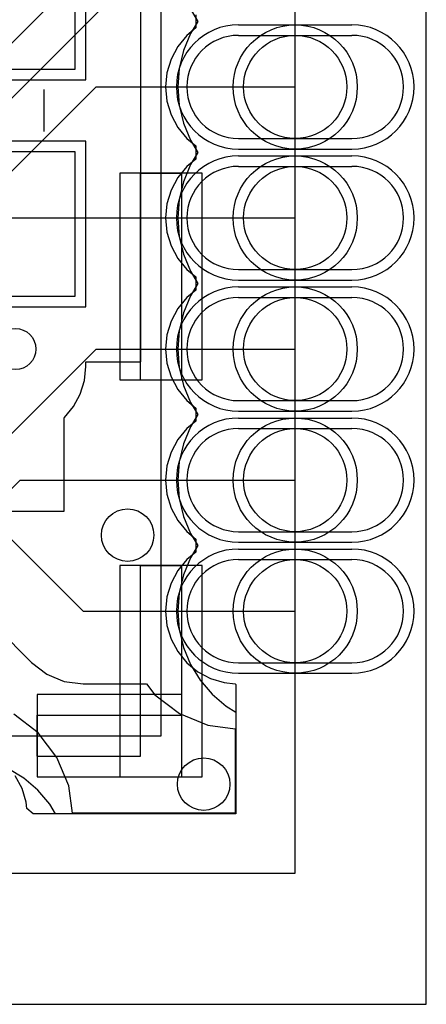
# Model space of a CAD drawing. Extents: x 772.1 to 790.6, y 469.2 to 502.5.
# Tile 5 of 14: x 786.7 to 790.6, y 469.2 to 478.8. Entities that reach past the tile are written whole.
import ezdxf

# ---------------------------------------------------------------- set-up
doc = ezdxf.new("R2010")
doc.units = 0
doc.layers.get('0').update_dxf_attribs({"linetype": 'CONTINUOUS'})
for name, color, linetype in [('BOTTOMLAYER', 5, 'CONTINUOUS'), ('BOTTOMSOLDER', 6, 'CONTINUOUS'), ('KEEPOUTLAYER', 6, 'CONTINUOUS'), ('MECHANICAL1', 6, 'CONTINUOUS'), ('MECHANICAL2', 216, 'CONTINUOUS'), ('MIDLAYER1', 16, 'CONTINUOUS'), ('MIDLAYER2', 76, 'CONTINUOUS'), ('MULTILAYER', 9, 'CONTINUOUS'), ('TOPLAYER', 1, 'CONTINUOUS'), ('TOPOVERLAY', 2, 'CONTINUOUS'), ('TOPPASTE', 8, 'CONTINUOUS'), ('TOPSOLDER', 216, 'CONTINUOUS')]:
    doc.layers.add(name, color=color, linetype=linetype)

# ---------------------------------------------------------------- blocks, each defined once
blk = doc.blocks.new('HOLE0_7_2_1X1_1_13')
at = {"layer": 'BOTTOMLAYER'}
for p, q in [((0.549999, 0.499999), (-0.549999, 0.499999)), ((0.549999, -0.499999), (-0.549999, -0.499999))]:
    blk.add_line(p, q, dxfattribs=at)
for centre, start, end in [((-0.549999, 0), 90, -90), ((0.549999, 0), -90, 90)]:
    blk.add_arc(centre, 0.5, start, end, dxfattribs=at)
at = {"layer": 'BOTTOMSOLDER'}
for p, q in [((0.549999, 0.601599), (-0.549999, 0.601599)), ((0.549999, -0.601599), (-0.549999, -0.601599))]:
    blk.add_line(p, q, dxfattribs=at)
for centre, start, end in [((-0.549999, 0), 90, -90), ((0.549999, 0), -90, 90)]:
    blk.add_arc(centre, 0.6016, start, end, dxfattribs=at)
at = {"layer": 'MIDLAYER1'}
for p, q in [((0.549999, 0.499999), (-0.549999, 0.499999)), ((0.549999, -0.499999), (-0.549999, -0.499999))]:
    blk.add_line(p, q, dxfattribs=at)
for centre, start, end in [((-0.549999, 0), 90, -90), ((0.549999, 0), -90, 90)]:
    blk.add_arc(centre, 0.5, start, end, dxfattribs=at)
at = {"layer": 'MIDLAYER2'}
for p, q in [((0.549999, 0.499999), (-0.549999, 0.499999)), ((0.549999, -0.499999), (-0.549999, -0.499999))]:
    blk.add_line(p, q, dxfattribs=at)
for centre, start, end in [((-0.549999, 0), 90, -90), ((0.549999, 0), -90, 90)]:
    blk.add_arc(centre, 0.5, start, end, dxfattribs=at)
at = {"layer": 'MULTILAYER'}
blk.add_circle((0, 0), 0.5, dxfattribs=at)
at = {"layer": 'TOPLAYER'}
blk.add_circle((0, 0), 0.5, dxfattribs=at)
at = {"layer": 'TOPSOLDER'}
blk.add_circle((0, 0), 0.6016, dxfattribs=at)
blk = doc.blocks.new('HOLE0_7_2_1X1_1_14')
at = {"layer": 'BOTTOMLAYER'}
for p, q in [((0.549999, 0.499999), (-0.549999, 0.499999)), ((0.549999, -0.499999), (-0.549999, -0.499999))]:
    blk.add_line(p, q, dxfattribs=at)
for centre, start, end in [((-0.549999, 0), 90, -90), ((0.549999, 0), -90, 90)]:
    blk.add_arc(centre, 0.5, start, end, dxfattribs=at)
at = {"layer": 'BOTTOMSOLDER'}
for p, q in [((0.549999, 0.601599), (-0.549999, 0.601599)), ((0.549999, -0.601599), (-0.549999, -0.601599))]:
    blk.add_line(p, q, dxfattribs=at)
for centre, start, end in [((-0.549999, 0), 90, -90), ((0.549999, 0), -90, 90)]:
    blk.add_arc(centre, 0.6016, start, end, dxfattribs=at)
at = {"layer": 'MIDLAYER1'}
for p, q in [((0.549999, 0.499999), (-0.549999, 0.499999)), ((0.549999, -0.499999), (-0.549999, -0.499999))]:
    blk.add_line(p, q, dxfattribs=at)
for centre, start, end in [((-0.549999, 0), 90, -90), ((0.549999, 0), -90, 90)]:
    blk.add_arc(centre, 0.5, start, end, dxfattribs=at)
at = {"layer": 'MIDLAYER2'}
for p, q in [((0.549999, 0.499999), (-0.549999, 0.499999)), ((0.549999, -0.499999), (-0.549999, -0.499999))]:
    blk.add_line(p, q, dxfattribs=at)
for centre, start, end in [((-0.549999, 0), 90, -90), ((0.549999, 0), -90, 90)]:
    blk.add_arc(centre, 0.5, start, end, dxfattribs=at)
at = {"layer": 'MULTILAYER'}
blk.add_circle((0, 0), 0.5, dxfattribs=at)
at = {"layer": 'TOPLAYER'}
blk.add_circle((0, 0), 0.5, dxfattribs=at)
at = {"layer": 'TOPSOLDER'}
blk.add_circle((0, 0), 0.6016, dxfattribs=at)
blk = doc.blocks.new('HOLE0_7_2_1X1_1_15')
at = {"layer": 'BOTTOMLAYER'}
for p, q in [((0.549999, 0.499999), (-0.549999, 0.499999)), ((0.549999, -0.499999), (-0.549999, -0.499999))]:
    blk.add_line(p, q, dxfattribs=at)
for centre, start, end in [((-0.549999, 0), 90, -90), ((0.549999, 0), -90, 90)]:
    blk.add_arc(centre, 0.5, start, end, dxfattribs=at)
at = {"layer": 'BOTTOMSOLDER'}
for p, q in [((0.549999, 0.601599), (-0.549999, 0.601599)), ((0.549999, -0.601599), (-0.549999, -0.601599))]:
    blk.add_line(p, q, dxfattribs=at)
for centre, start, end in [((-0.549999, 0), 90, -90), ((0.549999, 0), -90, 90)]:
    blk.add_arc(centre, 0.6016, start, end, dxfattribs=at)
at = {"layer": 'MIDLAYER1'}
for p, q in [((0.549999, 0.499999), (-0.549999, 0.499999)), ((0.549999, -0.499999), (-0.549999, -0.499999))]:
    blk.add_line(p, q, dxfattribs=at)
for centre, start, end in [((-0.549999, 0), 90, -90), ((0.549999, 0), -90, 90)]:
    blk.add_arc(centre, 0.5, start, end, dxfattribs=at)
at = {"layer": 'MIDLAYER2'}
for p, q in [((0.549999, 0.499999), (-0.549999, 0.499999)), ((0.549999, -0.499999), (-0.549999, -0.499999))]:
    blk.add_line(p, q, dxfattribs=at)
for centre, start, end in [((-0.549999, 0), 90, -90), ((0.549999, 0), -90, 90)]:
    blk.add_arc(centre, 0.5, start, end, dxfattribs=at)
at = {"layer": 'MULTILAYER'}
blk.add_circle((0, 0), 0.5, dxfattribs=at)
at = {"layer": 'TOPLAYER'}
blk.add_circle((0, 0), 0.5, dxfattribs=at)
at = {"layer": 'TOPSOLDER'}
blk.add_circle((0, 0), 0.6016, dxfattribs=at)
blk = doc.blocks.new('HOLE0_7_2_1X1_1_16')
at = {"layer": 'BOTTOMLAYER'}
for p, q in [((0.549999, 0.499999), (-0.549999, 0.499999)), ((0.549999, -0.499999), (-0.549999, -0.499999))]:
    blk.add_line(p, q, dxfattribs=at)
for centre, start, end in [((-0.549999, 0), 90, -90), ((0.549999, 0), -90, 90)]:
    blk.add_arc(centre, 0.5, start, end, dxfattribs=at)
at = {"layer": 'BOTTOMSOLDER'}
for p, q in [((0.549999, 0.601599), (-0.549999, 0.601599)), ((0.549999, -0.601599), (-0.549999, -0.601599))]:
    blk.add_line(p, q, dxfattribs=at)
for centre, start, end in [((-0.549999, 0), 90, -90), ((0.549999, 0), -90, 90)]:
    blk.add_arc(centre, 0.6016, start, end, dxfattribs=at)
at = {"layer": 'MIDLAYER1'}
for p, q in [((0.549999, 0.499999), (-0.549999, 0.499999)), ((0.549999, -0.499999), (-0.549999, -0.499999))]:
    blk.add_line(p, q, dxfattribs=at)
for centre, start, end in [((-0.549999, 0), 90, -90), ((0.549999, 0), -90, 90)]:
    blk.add_arc(centre, 0.5, start, end, dxfattribs=at)
at = {"layer": 'MIDLAYER2'}
for p, q in [((0.549999, 0.499999), (-0.549999, 0.499999)), ((0.549999, -0.499999), (-0.549999, -0.499999))]:
    blk.add_line(p, q, dxfattribs=at)
for centre, start, end in [((-0.549999, 0), 90, -90), ((0.549999, 0), -90, 90)]:
    blk.add_arc(centre, 0.5, start, end, dxfattribs=at)
at = {"layer": 'MULTILAYER'}
blk.add_circle((0, 0), 0.5, dxfattribs=at)
at = {"layer": 'TOPLAYER'}
blk.add_circle((0, 0), 0.5, dxfattribs=at)
at = {"layer": 'TOPSOLDER'}
blk.add_circle((0, 0), 0.6016, dxfattribs=at)
blk = doc.blocks.new('HOLE0_7_2_1X1_1_17')
at = {"layer": 'BOTTOMLAYER'}
for p, q in [((0.549999, 0.499999), (-0.549999, 0.499999)), ((0.549999, -0.499999), (-0.549999, -0.499999))]:
    blk.add_line(p, q, dxfattribs=at)
for centre, start, end in [((-0.549999, 0), 90, -90), ((0.549999, 0), -90, 90)]:
    blk.add_arc(centre, 0.5, start, end, dxfattribs=at)
at = {"layer": 'BOTTOMSOLDER'}
for p, q in [((0.549999, 0.601599), (-0.549999, 0.601599)), ((0.549999, -0.601599), (-0.549999, -0.601599))]:
    blk.add_line(p, q, dxfattribs=at)
for centre, start, end in [((-0.549999, 0), 90, -90), ((0.549999, 0), -90, 90)]:
    blk.add_arc(centre, 0.6016, start, end, dxfattribs=at)
at = {"layer": 'MIDLAYER1'}
for p, q in [((0.549999, 0.499999), (-0.549999, 0.499999)), ((0.549999, -0.499999), (-0.549999, -0.499999))]:
    blk.add_line(p, q, dxfattribs=at)
for centre, start, end in [((-0.549999, 0), 90, -90), ((0.549999, 0), -90, 90)]:
    blk.add_arc(centre, 0.5, start, end, dxfattribs=at)
at = {"layer": 'MIDLAYER2'}
for p, q in [((0.549999, 0.499999), (-0.549999, 0.499999)), ((0.549999, -0.499999), (-0.549999, -0.499999))]:
    blk.add_line(p, q, dxfattribs=at)
for centre, start, end in [((-0.549999, 0), 90, -90), ((0.549999, 0), -90, 90)]:
    blk.add_arc(centre, 0.5, start, end, dxfattribs=at)
at = {"layer": 'MULTILAYER'}
blk.add_circle((0, 0), 0.5, dxfattribs=at)
at = {"layer": 'TOPLAYER'}
blk.add_circle((0, 0), 0.5, dxfattribs=at)
at = {"layer": 'TOPSOLDER'}
blk.add_circle((0, 0), 0.6016, dxfattribs=at)
blk = doc.blocks.new('XTAL4_3_2X2_5_51')
at = {"layer": 'TOPLAYER'}
for p, q in [((-1.799999, 1.549999), (-1.799999, 0.350002)), ((-0.400002, 1.549999), (-1.799999, 1.549999)), ((-0.400002, 0.350002), (-0.400002, 1.549999)), ((0.400002, 1.549999), (0.400002, 0.350002)), ((1.799999, 1.549999), (0.400002, 1.549999)), ((1.799999, 0.350002), (1.799999, 1.549999)), ((-1.799999, 0.350002), (-0.400002, 0.350002)), ((0.400002, 0.350002), (1.799999, 0.350002)), ((-1.799999, -0.350002), (-1.799999, -1.549999)), ((-0.400002, -0.350002), (-1.799999, -0.350002)), ((-0.400002, -1.549999), (-0.400002, -0.350002)), ((0.400002, -0.350002), (0.400002, -1.549999)), ((1.799999, -0.350002), (0.400002, -0.350002)), ((1.799999, -1.549999), (1.799999, -0.350002)), ((-1.799999, -1.549999), (-0.400002, -1.549999)), ((0.400002, -1.549999), (1.799999, -1.549999))]:
    blk.add_line(p, q, dxfattribs=at)
at = {"layer": 'TOPOVERLAY'}
for p, q in [((-0.2032, 1.25), (0.2032, 1.25)), ((-1.599999, 0.1778), (-1.599999, -0.1778)), ((1.599999, 0.1778), (1.599999, -0.1778)), ((-0.2032, -1.25), (0.2032, -1.25))]:
    blk.add_line(p, q, dxfattribs=at)
blk.add_circle((-2.3114, -0.968685), 0.199715, dxfattribs=at)
at = {"layer": 'TOPPASTE'}
for p, q in [((-1.799999, 1.549999), (-1.799999, 0.350002)), ((-0.400002, 1.549999), (-1.799999, 1.549999)), ((-0.400002, 0.350002), (-0.400002, 1.549999)), ((0.400002, 1.549999), (0.400002, 0.350002)), ((1.799999, 1.549999), (0.400002, 1.549999)), ((1.799999, 0.350002), (1.799999, 1.549999)), ((-1.799999, 0.350002), (-0.400002, 0.350002)), ((0.400002, 0.350002), (1.799999, 0.350002)), ((-1.799999, -0.350002), (-1.799999, -1.549999)), ((-0.400002, -0.350002), (-1.799999, -0.350002)), ((-0.400002, -1.549999), (-0.400002, -0.350002)), ((0.400002, -0.350002), (0.400002, -1.549999)), ((1.799999, -0.350002), (0.400002, -0.350002)), ((1.799999, -1.549999), (1.799999, -0.350002)), ((-1.799999, -1.549999), (-0.400002, -1.549999)), ((0.400002, -1.549999), (1.799999, -1.549999))]:
    blk.add_line(p, q, dxfattribs=at)
at = {"layer": 'TOPSOLDER'}
for p, q in [((-1.901599, 1.651599), (-1.901599, 0.248402)), ((-0.298402, 1.651599), (-1.901599, 1.651599)), ((-0.298402, 0.248402), (-0.298402, 1.651599)), ((0.298402, 1.651599), (0.298402, 0.248402)), ((1.901599, 1.651599), (0.298402, 1.651599)), ((1.901599, 0.248402), (1.901599, 1.651599)), ((-1.901599, 0.248402), (-0.298402, 0.248402)), ((0.298402, 0.248402), (1.901599, 0.248402)), ((-1.901599, -0.248402), (-1.901599, -1.651599)), ((-0.298402, -0.248402), (-1.901599, -0.248402)), ((-0.298402, -1.651599), (-0.298402, -0.248402)), ((0.298402, -0.248402), (0.298402, -1.651599)), ((1.901599, -0.248402), (0.298402, -0.248402)), ((1.901599, -1.651599), (1.901599, -0.248402)), ((-1.901599, -1.651599), (-0.298402, -1.651599)), ((0.298402, -1.651599), (1.901599, -1.651599))]:
    blk.add_line(p, q, dxfattribs=at)

msp = doc.modelspace()

# ---------------------------------------------------------------- linework, layer by layer
at = {"layer": 'BOTTOMLAYER'}
for p, q in [((785.876, 477.7994), (788.7208, 480.6442)), ((786.1046, 477.4946), (787.9842, 479.3742)), ((786.511, 477.1898), (787.4254, 478.1042)), ((787.4254, 478.1042), (789.353801, 478.1042)), ((785.7998, 476.8342), (789.353801, 476.8342)), ((786.1554, 474.2942), (787.4254, 475.5642)), ((787.4254, 475.5642), (789.353801, 475.5642)), ((786.4348, 474.0402), (786.6888, 474.2942)), ((786.6888, 474.2942), (789.353801, 474.2942)), ((786.5364, 473.7862), (787.2984, 473.0242)), ((786.244577, 473.081673), (786.800225, 472.526025)), ((787.2984, 473.0242), (789.353801, 473.0242)), ((786.800225, 472.526025), (786.946135, 472.414062)), ((786.946135, 472.414062), (787.016518, 472.384907)), ((787.016518, 472.384907), (787.116056, 472.343678)), ((787.116056, 472.343678), (787.2984, 472.319673)), ((787.2984, 472.319673), (787.913768, 472.319673)), ((787.913768, 472.319673), (787.994309, 472.21471)), ((787.994309, 472.21471), (788.231403, 472.03278)), ((788.231403, 472.03278), (788.507506, 471.918414)), ((786.86329, 471.843692), (786.626197, 472.025622)), ((787.04522, 471.606598), (786.86329, 471.843692)), ((788.507506, 471.918414), (788.771105, 471.883712)), ((788.771105, 471.883712), (788.771105, 471.066896)), ((787.159586, 471.330495), (787.04522, 471.606598)), ((787.194288, 471.066896), (787.159586, 471.330495)), ((788.771105, 471.066896), (787.194288, 471.066896))]:
    msp.add_line(p, q, dxfattribs=at)
for centre in [(787.7302, 473.7608), (788.4668, 471.3478)]:
    msp.add_circle(centre, 0.254, dxfattribs=at)
at = {"layer": 'KEEPOUTLAYER'}
for p, q in [((789.353801, 470.4842), (789.353801, 472.313)), ((786.8158, 470.4842), (789.353801, 470.4842))]:
    msp.add_line(p, q, dxfattribs=at)
at = {"layer": 'MECHANICAL1'}
for p, q in [((789.353801, 470.4842), (789.353801, 484.1494)), ((790.623801, 469.2142), (790.623801, 484.1494)), ((773.3538, 470.4842), (789.353801, 470.4842)), ((772.0838, 469.2142), (790.623801, 469.2142))]:
    msp.add_line(p, q, dxfattribs=at)
at = {"layer": 'MECHANICAL2'}
for p, q in [((788.053806, 471.817398), (788.053806, 488.317408)), ((787.853807, 475.267401), (787.853807, 477.267402)), ((787.853807, 477.267402), (788.253806, 477.267402)), ((788.253806, 475.267401), (788.253806, 477.267402)), ((787.853807, 475.267401), (788.253806, 475.267401)), ((787.853807, 471.617398), (787.853807, 473.4674)), ((787.853807, 473.4674), (788.253806, 473.4674)), ((788.253806, 472.017397), (788.253806, 473.4674)), ((786.853806, 471.617398), (786.853806, 472.017397)), ((786.853806, 472.017397), (788.253806, 472.017397)), ((774.6538, 471.817398), (788.053806, 471.817398)), ((786.853806, 471.617398), (787.853807, 471.617398))]:
    msp.add_line(p, q, dxfattribs=at)
at = {"layer": 'MIDLAYER1'}
for p, q in [((788.391713, 478.8027), (788.391713, 478.6757)), ((788.391713, 478.6757), (788.304156, 478.603843)), ((788.304156, 478.603843), (788.21628, 478.496767)), ((788.21628, 478.496767), (788.150984, 478.374606)), ((788.150984, 478.374606), (788.110773, 478.242051)), ((788.110773, 478.242051), (788.097197, 478.1042)), ((788.097197, 478.1042), (788.110773, 477.966349)), ((788.110773, 477.966349), (788.150984, 477.833794)), ((788.150984, 477.833794), (788.21628, 477.711633)), ((788.21628, 477.711633), (788.304156, 477.604557)), ((788.304156, 477.604557), (788.391713, 477.5327)), ((788.391713, 477.5327), (788.391713, 477.4057)), ((788.391713, 477.4057), (788.304156, 477.333843)), ((788.304156, 477.333843), (788.21628, 477.226767)), ((788.21628, 477.226767), (788.150984, 477.104606)), ((788.150984, 477.104606), (788.110773, 476.972051)), ((788.110773, 476.972051), (788.097197, 476.8342)), ((788.097197, 476.8342), (788.110773, 476.696349)), ((788.110773, 476.696349), (788.150984, 476.563794)), ((788.150984, 476.563794), (788.21628, 476.441633)), ((788.21628, 476.441633), (788.304156, 476.334557)), ((788.304156, 476.334557), (788.391713, 476.2627)), ((788.391713, 476.2627), (788.391713, 476.1357)), ((788.391713, 476.1357), (788.304156, 476.063843)), ((788.304156, 476.063843), (788.21628, 475.956767)), ((788.21628, 475.956767), (788.150984, 475.834606)), ((788.150984, 475.834606), (788.110773, 475.702051)), ((788.110773, 475.702051), (788.097197, 475.5642)), ((788.097197, 475.5642), (788.110773, 475.426349)), ((788.110773, 475.426349), (788.150984, 475.293794)), ((788.150984, 475.293794), (788.21628, 475.171633)), ((788.21628, 475.171633), (788.304156, 475.064557)), ((788.304156, 475.064557), (788.391713, 474.9927)), ((788.391713, 474.9927), (788.391713, 474.8657)), ((788.391713, 474.8657), (788.304156, 474.793843)), ((788.304156, 474.793843), (788.21628, 474.686767)), ((788.21628, 474.686767), (788.150984, 474.564606)), ((788.150984, 474.564606), (788.110773, 474.432051)), ((788.110773, 474.432051), (788.097197, 474.2942)), ((788.097197, 474.2942), (788.110773, 474.156349)), ((788.110773, 474.156349), (788.150984, 474.023794)), ((788.150984, 474.023794), (788.21628, 473.901633)), ((788.21628, 473.901633), (788.304156, 473.794557)), ((788.304156, 473.794557), (788.391713, 473.7227)), ((788.391713, 473.7227), (788.391713, 473.5957)), ((788.391713, 473.5957), (788.304156, 473.523843)), ((788.304156, 473.523843), (788.21628, 473.416767)), ((788.21628, 473.416767), (788.150984, 473.294606)), ((788.150984, 473.294606), (788.110773, 473.162051)), ((788.110773, 473.162051), (788.097197, 473.0242)), ((788.097197, 473.0242), (788.110773, 472.886349)), ((788.110773, 472.886349), (788.150984, 472.753794)), ((788.150984, 472.753794), (788.21628, 472.631633)), ((788.21628, 472.631633), (788.304156, 472.524557)), ((788.304156, 472.524557), (788.411232, 472.43668)), ((788.411232, 472.43668), (788.533394, 472.371384)), ((788.533394, 472.371384), (788.665949, 472.331174)), ((788.665949, 472.331174), (788.771168, 472.32081)), ((788.771168, 472.32081), (788.777368, 472.312997)), ((788.777368, 472.312997), (788.777368, 471.060633)), ((786.706616, 471.304607), (786.64132, 471.426769)), ((786.746826, 471.172052), (786.706616, 471.304607)), ((786.752882, 471.110569), (786.746826, 471.172052)), ((786.815803, 471.060633), (786.752882, 471.110569)), ((788.777368, 471.060633), (786.815803, 471.060633))]:
    msp.add_line(p, q, dxfattribs=at)
for centre in [(787.7302, 473.7608), (788.4668, 471.3478)]:
    msp.add_circle(centre, 0.254, dxfattribs=at)
at = {"layer": 'MIDLAYER2'}
for p, q in [((788.391713, 478.8027), (788.391713, 478.6757)), ((788.391713, 478.6757), (788.304156, 478.603843)), ((788.304156, 478.603843), (788.21628, 478.496767)), ((788.21628, 478.496767), (788.150984, 478.374606)), ((788.150984, 478.374606), (788.110773, 478.242051)), ((788.110773, 478.242051), (788.097197, 478.1042)), ((788.097197, 478.1042), (788.110773, 477.966349)), ((788.110773, 477.966349), (788.150984, 477.833794)), ((788.150984, 477.833794), (788.21628, 477.711633)), ((788.21628, 477.711633), (788.304156, 477.604557)), ((788.304156, 477.604557), (788.391713, 477.5327)), ((788.391713, 477.5327), (788.391713, 477.4057)), ((788.391713, 477.4057), (788.304156, 477.333843)), ((788.304156, 477.333843), (788.21628, 477.226767)), ((788.21628, 477.226767), (788.150984, 477.104606)), ((788.150984, 477.104606), (788.110773, 476.972051)), ((788.110773, 476.972051), (788.097197, 476.8342)), ((788.097197, 476.8342), (788.110773, 476.696349)), ((788.110773, 476.696349), (788.150984, 476.563794)), ((788.150984, 476.563794), (788.21628, 476.441633)), ((788.21628, 476.441633), (788.304156, 476.334557)), ((788.304156, 476.334557), (788.391713, 476.2627)), ((788.391713, 476.2627), (788.391713, 476.1357)), ((788.391713, 476.1357), (788.304156, 476.063843)), ((788.304156, 476.063843), (788.21628, 475.956767)), ((788.21628, 475.956767), (788.150984, 475.834606)), ((788.150984, 475.834606), (788.110773, 475.702051)), ((788.110773, 475.702051), (788.097197, 475.5642)), ((788.097197, 475.5642), (788.110773, 475.426349)), ((788.110773, 475.426349), (788.150984, 475.293794)), ((788.150984, 475.293794), (788.21628, 475.171633)), ((788.21628, 475.171633), (788.304156, 475.064557)), ((788.304156, 475.064557), (788.391713, 474.9927)), ((788.391713, 474.9927), (788.391713, 474.8657)), ((788.391713, 474.8657), (788.304156, 474.793843)), ((788.304156, 474.793843), (788.21628, 474.686767)), ((788.21628, 474.686767), (788.150984, 474.564606)), ((788.150984, 474.564606), (788.110773, 474.432051)), ((788.110773, 474.432051), (788.097197, 474.2942)), ((788.097197, 474.2942), (788.110773, 474.156349)), ((788.110773, 474.156349), (788.150984, 474.023794)), ((788.150984, 474.023794), (788.21628, 473.901633)), ((788.21628, 473.901633), (788.304156, 473.794557)), ((788.304156, 473.794557), (788.391713, 473.7227)), ((788.391713, 473.7227), (788.391713, 473.5957)), ((788.391713, 473.5957), (788.304156, 473.523843)), ((788.304156, 473.523843), (788.21628, 473.416767)), ((788.21628, 473.416767), (788.150984, 473.294606)), ((788.150984, 473.294606), (788.110773, 473.162051)), ((788.110773, 473.162051), (788.097197, 473.0242)), ((788.097197, 473.0242), (788.110773, 472.886349)), ((788.110773, 472.886349), (788.150984, 472.753794)), ((788.150984, 472.753794), (788.21628, 472.631633)), ((788.21628, 472.631633), (788.304156, 472.524557)), ((788.304156, 472.524557), (788.411232, 472.43668)), ((788.411232, 472.43668), (788.533394, 472.371384)), ((788.533394, 472.371384), (788.665949, 472.331174)), ((788.665949, 472.331174), (788.771168, 472.32081)), ((788.771168, 472.32081), (788.777368, 472.312997)), ((788.777368, 472.312997), (788.777368, 471.060633)), ((786.706616, 471.304607), (786.64132, 471.426769)), ((786.746826, 471.172052), (786.706616, 471.304607)), ((786.752882, 471.110569), (786.746826, 471.172052)), ((786.815803, 471.060633), (786.752882, 471.110569)), ((788.777368, 471.060633), (786.815803, 471.060633))]:
    msp.add_line(p, q, dxfattribs=at)
for centre in [(787.7302, 473.7608), (788.4668, 471.3478)]:
    msp.add_circle(centre, 0.254, dxfattribs=at)
at = {"layer": 'MULTILAYER'}
for centre in [(787.7302, 473.7608), (788.4668, 471.3478)]:
    msp.add_circle(centre, 0.254, dxfattribs=at)
at = {"layer": 'TOPLAYER'}
for p, q in [((787.857799, 477.640602), (787.857799, 478.8486)), ((788.339381, 478.857328), (788.411771, 478.7392)), ((788.411771, 478.7392), (788.339381, 478.621072)), ((788.339381, 478.621072), (788.271014, 478.456018)), ((788.271014, 478.456018), (788.229307, 478.282302)), ((788.229307, 478.282302), (788.215292, 478.1042)), ((788.215292, 478.1042), (788.229307, 477.926098)), ((788.229307, 477.926098), (788.271014, 477.752382)), ((788.271014, 477.752382), (788.339381, 477.587328)), ((787.857799, 475.440601), (787.857799, 477.640602)), ((788.339381, 477.587328), (788.411771, 477.4692)), ((788.411771, 477.4692), (788.339381, 477.351072)), ((788.339381, 477.351072), (788.271014, 477.186018)), ((788.453808, 477.2674), (787.653809, 477.2674)), ((787.653809, 477.2674), (787.653809, 475.267404)), ((788.271014, 477.186018), (788.229307, 477.012302)), ((788.453808, 475.267404), (788.453808, 477.2674)), ((788.229307, 477.012302), (788.215292, 476.8342)), ((788.215292, 476.8342), (788.229307, 476.656098)), ((788.229307, 476.656098), (788.271014, 476.482382)), ((788.271014, 476.482382), (788.339381, 476.317328)), ((788.339381, 476.317328), (788.411771, 476.1992)), ((788.411771, 476.1992), (788.339381, 476.081072)), ((788.339381, 476.081072), (788.271014, 475.916018)), ((788.271014, 475.916018), (788.229307, 475.742302)), ((788.229307, 475.742302), (788.215292, 475.5642)), ((788.215292, 475.5642), (788.229307, 475.386098)), ((787.311194, 475.259669), (787.324684, 475.396601)), ((787.324681, 475.396626), (787.324681, 475.440601)), ((787.324681, 475.440601), (787.857799, 475.440601)), ((787.324684, 475.396601), (787.324681, 475.396626)), ((788.229307, 475.386098), (788.271014, 475.212382)), ((787.271255, 475.128001), (787.311194, 475.259669)), ((787.653809, 475.267404), (788.453808, 475.267404)), ((788.271014, 475.212382), (788.339381, 475.047328)), ((787.206394, 475.006657), (787.271255, 475.128001)), ((787.119106, 474.900295), (787.206394, 475.006657)), ((788.339381, 475.047328), (788.411771, 474.9292)), ((787.115799, 474.89699), (787.119091, 474.900282)), ((787.115799, 473.994599), (787.115799, 474.89699)), ((787.119091, 474.900282), (787.119106, 474.900295)), ((788.411771, 474.9292), (788.339381, 474.811072)), ((788.339381, 474.811072), (788.271014, 474.646018)), ((788.271014, 474.646018), (788.229307, 474.472302)), ((788.229307, 474.472302), (788.215292, 474.2942)), ((788.215292, 474.2942), (788.229307, 474.116098)), ((788.229307, 474.116098), (788.271014, 473.942382)), ((785.38102, 473.994599), (787.115799, 473.994599)), ((788.271014, 473.942382), (788.339381, 473.777328)), ((788.339381, 473.777328), (788.411771, 473.6592)), ((788.411771, 473.6592), (788.339381, 473.541072)), ((788.453808, 473.467397), (787.653809, 473.467397)), ((787.653809, 473.467397), (787.653809, 471.417404)), ((788.339381, 473.541072), (788.271014, 473.376018)), ((788.453808, 471.417404), (788.453808, 473.467397)), ((788.271014, 473.376018), (788.229307, 473.202302)), ((788.229307, 473.202302), (788.215292, 473.0242)), ((788.215292, 473.0242), (788.229307, 472.846098)), ((788.229307, 472.846098), (788.271014, 472.672382)), ((788.271014, 472.672382), (788.339381, 472.507328)), ((788.339381, 472.507328), (788.432728, 472.355001)), ((788.432728, 472.355001), (788.548753, 472.219152)), ((788.548753, 472.219152), (788.684602, 472.103127)), ((788.253806, 472.217399), (786.853809, 472.217399)), ((786.853809, 472.217399), (786.853809, 471.417401)), ((788.253806, 471.417401), (788.253806, 472.217399)), ((788.684602, 472.103127), (788.777368, 472.04628)), ((788.777368, 472.04628), (788.777368, 471.060633)), ((786.722999, 471.405273), (786.570672, 471.49862)), ((786.858848, 471.289248), (786.722999, 471.405273)), ((786.853809, 471.417401), (788.253806, 471.417401)), ((787.653809, 471.417404), (788.453808, 471.417404)), ((786.974873, 471.153399), (786.858848, 471.289248)), ((787.03172, 471.060633), (786.974873, 471.153399)), ((788.777368, 471.060633), (787.03172, 471.060633))]:
    msp.add_line(p, q, dxfattribs=at)
for centre in [(787.7302, 473.7608), (788.4668, 471.3478)]:
    msp.add_circle(centre, 0.254, dxfattribs=at)
at = {"layer": 'TOPOVERLAY'}
for p, q in [((788.053801, 477.692402), (788.053801, 478.604395)), ((788.053801, 473.8924), (788.053801, 474.804392))]:
    msp.add_line(p, q, dxfattribs=at)
at = {"layer": 'TOPPASTE'}
for p, q in [((788.453808, 477.2674), (787.653809, 477.2674)), ((787.653809, 477.2674), (787.653809, 475.267404)), ((788.453808, 475.267404), (788.453808, 477.2674)), ((787.653809, 475.267404), (788.453808, 475.267404)), ((788.453808, 473.467397), (787.653809, 473.467397)), ((787.653809, 473.467397), (787.653809, 471.417404)), ((788.453808, 471.417404), (788.453808, 473.467397)), ((788.253806, 472.217399), (786.853809, 472.217399)), ((786.853809, 472.217399), (786.853809, 471.417401)), ((788.253806, 471.417401), (788.253806, 472.217399)), ((786.853809, 471.417401), (788.253806, 471.417401)), ((787.653809, 471.417404), (788.453808, 471.417404))]:
    msp.add_line(p, q, dxfattribs=at)
at = {"layer": 'TOPSOLDER'}
for p, q in [((788.453808, 477.2674), (787.653809, 477.2674)), ((787.653809, 477.2674), (787.653809, 475.267404)), ((788.453808, 475.267404), (788.453808, 477.2674)), ((787.653809, 475.267404), (788.453808, 475.267404)), ((788.453808, 473.467397), (787.653809, 473.467397)), ((787.653809, 473.467397), (787.653809, 471.417404)), ((788.453808, 471.417404), (788.453808, 473.467397)), ((788.253806, 472.217399), (786.853809, 472.217399)), ((786.853809, 472.217399), (786.853809, 471.417401)), ((788.253806, 471.417401), (788.253806, 472.217399)), ((786.853809, 471.417401), (788.253806, 471.417401)), ((787.653809, 471.417404), (788.453808, 471.417404))]:
    msp.add_line(p, q, dxfattribs=at)

# ---------------------------------------------------------------- block references
for name, p, rotation in [('XTAL4_3_2X2_5_51', (785.6728, 477.8756), 90), ('HOLE0_7_2_1X1_1_13', (789.353801, 478.1042), 180), ('HOLE0_7_2_1X1_1_14', (789.353801, 476.8342), 180), ('HOLE0_7_2_1X1_1_15', (789.353801, 475.5642), 180), ('HOLE0_7_2_1X1_1_16', (789.353801, 474.2942), 180), ('HOLE0_7_2_1X1_1_17', (789.353801, 473.0242), 180)]:
    msp.add_blockref(name, p, dxfattribs=dict(rotation=rotation))

doc.saveas('drawing.dxf')
